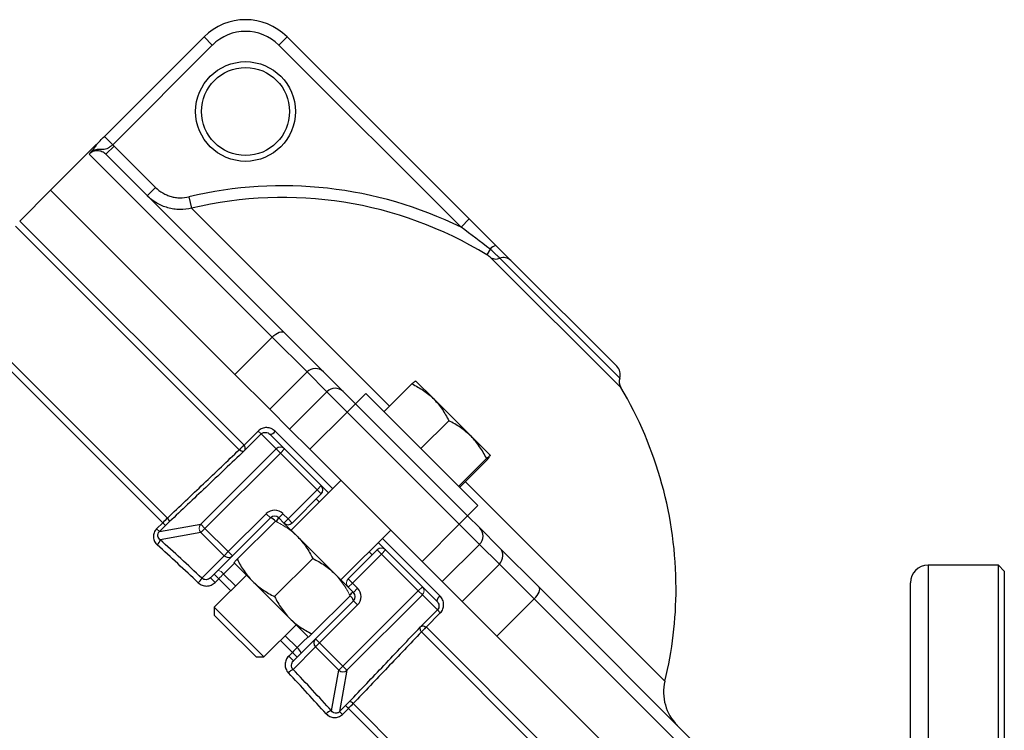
# Model space of a CAD drawing. Header units: millimetres. Extents: x -1742 to -179, y -371 to 715.
# Tile 12 of 16: x -747 to -579, y 200 to 321. Entities that reach past the tile are written whole.
import ezdxf

# ---------------------------------------------------------------- set-up
doc = ezdxf.new("R2010")
doc.units = ezdxf.units.MM

msp = doc.modelspace()

# ---------------------------------------------------------------- linework, layer by layer
at = {"color": 0, "linetype": 'Continuous', "lineweight": 25}
for p, q in [((-732.79, 300.97), (-715.81, 317.95)), ((-715.81, 317.95), (-714.4, 316.54)), ((-701.67, 317.95), (-703.08, 316.54)), ((-701.67, 317.95), (-670.61, 286.89)), ((-714.4, 316.54), (-731.38, 299.56)), ((-672.02, 285.47), (-703.08, 316.54)), ((-732.79, 300.97), (-731.38, 299.56)), ((-734.2, 299.57), (-741.98, 291.79)), ((-731.13, 299.33), (-732.55, 297.92)), ((-731.13, 299.33), (-724.07, 292.27)), ((-704.19, 266.73), (-735.39, 297.93)), ((-732.55, 297.92), (-702.19, 267.56)), ((-724.07, 292.27), (-725.49, 290.85)), ((-741.98, 291.79), (-747.22, 286.54)), ((-710.55, 260.37), (-741.98, 291.79)), ((-718.39, 290.66), (-717.92, 288.72)), ((-717.92, 288.72), (-684.18, 254.98)), ((-709.82, 247.52), (-747.96, 285.65)), ((-747.22, 286.54), (-709.03, 248.35)), ((-670.61, 286.89), (-672.02, 285.47)), ((-667.06, 281.73), (-667.64, 280.79)), ((-644.79, 258.15), (-666.92, 280.28)), ((-644.98, 259.76), (-665.4, 280.18)), ((-663.53, 279.81), (-645.48, 261.76)), ((-722.86, 235.08), (-758.29, 270.52)), ((-757.56, 271.41), (-722.04, 235.89)), ((-702.19, 267.56), (-695.47, 260.84)), ((-710.55, 260.37), (-704.19, 266.73)), ((-698.26, 260.8), (-704.19, 266.73)), ((-704.62, 254.44), (-710.55, 260.37)), ((-698.26, 260.8), (-704.62, 254.44)), ((-694.88, 257.42), (-698.26, 260.8)), ((-695.47, 260.84), (-692.09, 257.45)), ((-680.4, 258.77), (-685.13, 254.03)), ((-679.75, 259.26), (-676.68, 256.2)), ((-701.24, 251.05), (-694.88, 257.42)), ((-691.43, 253.97), (-694.88, 257.42)), ((-692.09, 257.45), (-690.02, 255.39)), ((-688.24, 257.14), (-690, 255.37)), ((-669.14, 238.05), (-688.24, 257.14)), ((-691.43, 253.97), (-690.02, 255.39)), ((-690.02, 255.39), (-683.03, 248.4)), ((-676.68, 256.2), (-670.32, 249.83)), ((-704.62, 254.44), (-701.24, 251.05)), ((-691.43, 253.97), (-697.8, 247.61)), ((-672.31, 234.85), (-691.43, 253.97)), ((-674.11, 252.48), (-678.85, 247.75)), ((-709, 248.31), (-706.58, 250.73)), ((-706.08, 250.23), (-708.97, 247.34)), ((-706.58, 250.73), (-706.08, 250.23)), ((-703.51, 247.67), (-706.08, 250.23)), ((-704.6, 250.17), (-702.11, 247.67)), ((-703.7, 250.69), (-693.89, 240.88)), ((-697.8, 247.61), (-701.24, 251.05)), ((-670.32, 249.83), (-667.02, 246.53)), ((-716.36, 234.83), (-703.51, 247.67)), ((-702.81, 246.97), (-715.65, 234.13)), ((-702.81, 246.97), (-703.51, 247.67)), ((-702.11, 247.67), (-702.81, 246.97)), ((-696.54, 240.7), (-702.81, 246.97)), ((-702.11, 247.67), (-695.84, 241.41)), ((-697.8, 247.61), (-678.67, 228.49)), ((-667.67, 246.04), (-672.41, 241.31)), ((-667.51, 245.89), (-672.25, 241.15)), ((-667.03, 246.52), (-667.02, 246.53)), ((-667.02, 246.53), (-667.02, 246.53)), ((-692.48, 242.29), (-700.96, 233.8)), ((-677.88, 243.25), (-670.9, 236.26)), ((-671.3, 242.1), (-637.28, 208.07)), ((-701.49, 235.75), (-696.54, 240.7)), ((-695.84, 239.99), (-700.79, 235.04)), ((-695.84, 241.41), (-696.54, 240.7)), ((-695.84, 239.99), (-696.54, 240.7)), ((-711.68, 230.16), (-705.21, 236.63)), ((-705.21, 236.63), (-704.5, 235.93)), ((-703.08, 235.93), (-702.38, 236.63)), ((-702.38, 236.63), (-701.49, 235.75)), ((-670.91, 236.28), (-669.14, 238.05)), ((-723.89, 234.05), (-722.86, 235.08)), ((-722.37, 234.6), (-722.86, 235.08)), ((-704.5, 235.93), (-710.98, 229.45)), ((-702.2, 235.04), (-703.08, 235.93)), ((-702.2, 235.04), (-701.49, 235.75)), ((-700.79, 235.04), (-701.49, 235.75)), ((-672.31, 234.85), (-670.9, 236.26)), ((-670.9, 236.26), (-668.83, 234.2)), ((-723.41, 233.57), (-723.89, 234.05)), ((-723.41, 233.57), (-716.36, 234.83)), ((-722.37, 234.6), (-723.41, 233.57)), ((-716.35, 233.43), (-723.29, 232.19)), ((-712.38, 229.46), (-716.35, 233.43)), ((-715.65, 234.13), (-711.68, 230.16)), ((-692.48, 225.32), (-683.99, 233.8)), ((-678.67, 228.49), (-672.31, 234.85)), ((-668.86, 231.4), (-672.31, 234.85)), ((-668.83, 234.2), (-665.45, 230.81)), ((-693.54, 226.38), (-699.9, 232.74)), ((-685.41, 232.39), (-675.6, 222.58)), ((-711.68, 230.16), (-712.38, 229.46)), ((-711.68, 230.16), (-710.98, 229.45)), ((-691.24, 225.5), (-686.29, 230.45)), ((-685.58, 229.74), (-686.29, 230.45)), ((-685.58, 229.74), (-684.88, 230.45)), ((-684.88, 230.45), (-678.61, 224.18)), ((-668.86, 231.4), (-675.23, 225.04)), ((-665.48, 228.02), (-668.86, 231.4)), ((-665.45, 230.81), (-658.73, 224.09)), ((-716.2, 225.63), (-712.38, 229.46)), ((-710.98, 229.45), (-714.72, 225.7)), ((-710.64, 228.21), (-712.5, 226.34)), ((-707.54, 225.11), (-710.72, 228.29)), ((-697.29, 228.99), (-703.79, 222.49)), ((-685.58, 229.74), (-690.53, 224.79)), ((-679.32, 223.47), (-685.58, 229.74)), ((-675.23, 225.04), (-678.67, 228.49)), ((-671.85, 221.66), (-665.48, 228.02)), ((-659.55, 222.09), (-665.48, 228.02)), ((-580.44, 227.84), (-592.44, 227.84)), ((-592.44, 227.84), (-592.44, 123.84)), ((-579.44, 226.84), (-580.44, 227.84)), ((-580.44, 123.84), (-580.44, 227.84)), ((-579.44, 226.84), (-579.44, 122.89)), ((-714.72, 225.7), (-713.93, 224.91)), ((-708.6, 226.17), (-714.08, 220.69)), ((-713.31, 225.53), (-713.93, 224.91)), ((-711.27, 223.5), (-713.31, 225.53)), ((-712.5, 226.34), (-710.46, 224.31)), ((-701.18, 218.74), (-707.54, 225.11)), ((-675.23, 225.04), (-671.85, 221.66)), ((-595.44, 120.96), (-595.44, 224.84)), ((-692.16, 210.63), (-679.32, 223.47)), ((-690.36, 223.2), (-691.24, 224.08)), ((-690.53, 224.79), (-689.65, 223.91)), ((-689.65, 223.91), (-690.36, 223.2)), ((-678.61, 224.18), (-676.12, 221.69)), ((-658.73, 224.09), (-628.13, 193.5)), ((-696.83, 215.31), (-690.36, 221.78)), ((-678.61, 222.77), (-691.46, 209.93)), ((-690.36, 221.78), (-689.65, 221.08)), ((-676.05, 220.21), (-678.61, 222.77)), ((-665.92, 215.73), (-671.85, 221.66)), ((-659.55, 222.09), (-665.92, 215.73)), ((-628.13, 190.67), (-659.55, 222.09)), ((-714.08, 220.69), (-714.08, 219.34)), ((-714.08, 220.69), (-712.04, 218.64)), ((-689.65, 221.08), (-696.13, 214.6)), ((-678.95, 217.31), (-676.05, 220.21)), ((-675.55, 219.71), (-676.05, 220.21)), ((-714.08, 219.34), (-712.36, 217.62)), ((-712.04, 218.64), (-705.6, 212.2)), ((-697.99, 215.56), (-701.18, 218.74)), ((-675.55, 219.71), (-677.97, 217.29)), ((-712.36, 217.62), (-706.94, 212.2)), ((-705.6, 212.2), (-700.12, 217.68)), ((-642.66, 180.35), (-678.77, 216.46)), ((-677.93, 217.25), (-641.33, 180.64)), ((-700.75, 212.98), (-702.79, 215.01)), ((-701.98, 215.82), (-699.94, 213.78)), ((-700.58, 211.56), (-696.83, 215.31)), ((-696.13, 214.6), (-696.83, 215.31)), ((-634.5, 184.31), (-665.92, 215.73)), ((-696.82, 213.9), (-700.65, 210.08)), ((-696.82, 213.9), (-696.13, 214.6)), ((-692.85, 209.93), (-696.82, 213.9)), ((-696.13, 214.6), (-692.16, 210.63)), ((-706.94, 212.2), (-705.6, 212.2)), ((-701.38, 212.35), (-700.75, 212.98)), ((-701.38, 212.35), (-700.58, 211.56)), ((-699.96, 212.18), (-700.75, 212.98)), ((-694.1, 202.99), (-692.85, 209.93)), ((-692.85, 209.93), (-692.16, 210.63)), ((-691.46, 209.93), (-692.72, 202.88)), ((-691.46, 209.93), (-692.16, 210.63)), ((-692.72, 202.88), (-691.68, 203.91)), ((-691.2, 203.43), (-692.23, 202.39)), ((-691.2, 203.43), (-691.68, 203.91)), ((-661.05, 173.27), (-691.2, 203.43)), ((-690.4, 204.24), (-660.13, 173.97)), ((-692.23, 202.39), (-692.72, 202.88))]:
    msp.add_line(p, q, dxfattribs=at)
at = {"color": 0, "linetype": 'Continuous', "lineweight": 18}
for p, q in [((-710.55, 260.37), (-741.98, 291.79)), ((-677.88, 243.25), (-683.03, 248.4)), ((-695.84, 241.41), (-694.6, 240.17)), ((-696.69, 239.14), (-696.16, 238.61)), ((-703.65, 235.36), (-710.15, 228.86)), ((-699.9, 232.74), (-702.2, 235.04)), ((-715.65, 234.13), (-716.36, 234.83)), ((-715.65, 234.13), (-716.35, 233.43)), ((-686.11, 231.68), (-684.88, 230.45)), ((-687.67, 230.13), (-687.14, 229.6)), ((-713.31, 225.53), (-714.1, 226.33)), ((-691.24, 224.08), (-693.54, 226.38)), ((-690.53, 224.79), (-691.24, 225.5)), ((-690.53, 224.79), (-691.24, 224.08)), ((-678.61, 224.18), (-679.32, 223.47)), ((-678.61, 222.77), (-679.32, 223.47)), ((-690.93, 222.63), (-697.43, 216.13)), ((-634.5, 184.31), (-665.92, 215.73))]:
    msp.add_line(p, q, dxfattribs=at)
at = {"color": 0, "linetype": 'Continuous', "lineweight": 25, "flags": 128}
for points in [[(-704.19, 266.73), (-703.9, 267), (-703.6, 267.23), (-703.31, 267.42), (-703.02, 267.56), (-702.75, 267.65), (-702.52, 267.67), (-702.33, 267.64), (-702.19, 267.56)], [(-659.55, 222.09), (-659.29, 222.38), (-659.06, 222.68), (-658.87, 222.98), (-658.72, 223.26), (-658.64, 223.53), (-658.61, 223.76), (-658.64, 223.95), (-658.73, 224.09)], [(-699.94, 213.78), (-698.95, 214.77), (-698.08, 215.65)]]:
    msp.add_lwpolyline(points, dxfattribs=at)
at = {"color": 0, "linetype": 'Continuous', "lineweight": 25}
for radius in [8.5, 7.5]:
    msp.add_circle((-708.74, 305.22), radius, dxfattribs=at)
for centre, radius, start, end in [((-708.74, 310.88), 10, 45, 135), ((-708.74, 310.88), 8, 45, 135), ((-702.38, 223.91), 68.64, 63.7528, 103.4867), ((-702.38, 223.91), 66.65, 58.5858, 103.4867), ((-665.4, 280.35), 2.16, 109.1096, 140.1582), ((-666.05, 281.9), 1.84, 241.8845, 290.652), ((-664.76, 278.52), 1.78, 46.4653, 111.3208), ((-646.89, 260.35), 2, 342.921, 45), ((-696.85, 259.42), 1.97, 45.7534, 135.7341), ((-643.07, 259.17), 2, 162.921, 210.7368), ((-693.46, 256.04), 1.97, 45.7534, 135.7341), ((-702.38, 223.91), 67, 0, 30.7368), ((-704.68, 251.34), 1.18, 274.2604, 326.4286), ((-702.81, 246.97), 0.996, 45.2151, 135.2135), ((-696.54, 240.7), 1, 315, 45), ((-703.79, 235.22), 2, 45, 135), ((-722.85, 235.02), 1.19, 12.0086, 47.0666), ((-703.79, 235.22), 1, 45, 135), ((-704.9, 234.42), 1.56, 36.804, 74.9519), ((-704.64, 236.58), 1.68, 309.1214, 337.2196), ((-701.49, 235.75), 1, 225, 315), ((-670.24, 232.82), 1.97, 314.2659, 44.2466), ((-724.77, 232.43), 1.5, 310.9426, 350.8931), ((-685.58, 229.74), 1, 45, 135), ((-666.86, 229.44), 1.97, 314.2659, 44.2466), ((-711.67, 230.16), 0.992, 224.5648, 314.5581), ((-592.44, 224.84), 3, 90, 180), ((-718.48, 226.69), 2.51, 312.1944, 335.0877), ((-689.71, 221.65), 1.68, 112.7804, 140.8786), ((-691.06, 222.49), 1, 315, 45), ((-691.06, 222.49), 2, 315, 45), ((-702.38, 223.91), 67, 346.3323, 0), ((-691.86, 221.38), 1.56, 15.0481, 53.196), ((-674.95, 221.6), 1.18, 123.5714, 175.7396), ((-696.13, 214.61), 0.992, 135.4419, 225.4352), ((-700.89, 212.41), 1.67, 15.469, 55.189), ((-699.59, 207.8), 2.51, 114.9123, 137.8056), ((-692.15, 210.66), 1.01, 226.1842, 313.3673), ((-629.5, 206.18), 8, 166.3323, 225), ((-691.27, 203.43), 1.19, 42.9334, 77.9914), ((-693.86, 201.51), 1.5, 99.1069, 139.0574)]:
    msp.add_arc(centre, radius, start, end, dxfattribs=at)
at = {"color": 0, "linetype": 'Continuous', "lineweight": 18}
for centre, radius, start, end in [((-694.59, 233.9), 20.42, 134.9893, 138.2035), ((-695.16, 233.29), 20.42, 132.6644, 135.868), ((-715.62, 234.13), 1.01, 136.6327, 223.8158), ((-713.87, 225.39), 1.67, 34.811, 74.531), ((-690.53, 224.79), 1, 135, 225), ((-679.32, 223.48), 0.996, 314.7865, 44.7849), ((-692.99, 231.13), 20.42, 314.132, 317.3356), ((-692.38, 231.69), 20.42, 311.7965, 315.0107)]:
    msp.add_arc(centre, radius, start, end, dxfattribs=at)
at = {"color": 0, "linetype": 'Continuous', "lineweight": 25}
for centre, major_axis, ratio, start_param, end_param in [((-717.49, 208.8), (51.97, -51.97), 0.176327, 1.721021, 1.855488), ((-718.18, 208.1), (51.27, -51.27), 0.178759, 1.721021, 1.855488), ((-717.49, 208.8), (51.97, -51.97), 0.176327, 1.286105, 1.420572), ((-718.18, 208.1), (51.27, -51.27), 0.178759, 1.286105, 1.420572)]:
    msp.add_ellipse(centre, major_axis=major_axis, ratio=ratio, start_param=start_param, end_param=end_param, dxfattribs=at)
for points, knots in [([(-734.2, 299.57), (-733.98, 299.78), (-733.75, 300.01), (-733.28, 300.48), (-733.04, 300.72), (-732.79, 300.97)], [0, 0, 0, 0, 0.5, 0.5, 1, 1, 1, 1]), ([(-731.38, 299.56), (-731.51, 299.44), (-731.64, 299.34), (-731.91, 299.14), (-732.04, 299.04), (-732.31, 298.89), (-732.45, 298.84), (-732.73, 298.76), (-732.87, 298.75), (-733.18, 298.74), (-733.34, 298.75), (-733.66, 298.75), (-733.83, 298.75), (-734.16, 298.71), (-734.33, 298.68), (-734.66, 298.59), (-734.81, 298.52), (-734.97, 298.44)], [0, 0, 0, 0, 0.125, 0.125, 0.25, 0.25, 0.375, 0.375, 0.5, 0.5, 0.625, 0.625, 0.75, 0.75, 0.875, 0.875, 1, 1, 1, 1]), ([(-734.97, 298.44), (-734.87, 298.55), (-734.8, 298.63), (-734.69, 298.78), (-734.64, 298.85), (-734.46, 299.08), (-734.31, 299.26), (-734.11, 299.48)], [0, 0, 0, 0, 0.25, 0.25, 0.5, 0.5, 1, 1, 1, 1]), ([(-732.55, 297.92), (-732.64, 298.01), (-732.74, 298.09), (-732.96, 298.24), (-733.08, 298.3), (-733.32, 298.41), (-733.45, 298.45), (-733.7, 298.5), (-733.84, 298.51), (-734.1, 298.52), (-734.23, 298.51), (-734.49, 298.46), (-734.62, 298.42), (-734.98, 298.27), (-735.21, 298.12), (-735.39, 297.93)], [0, 0, 0, 0, 0.125, 0.125, 0.25, 0.25, 0.375, 0.375, 0.5, 0.5, 0.625, 0.625, 0.75, 0.75, 1, 1, 1, 1]), ([(-724.07, 292.27), (-723.7, 291.9), (-723.3, 291.59), (-722.63, 291.2), (-722.4, 291.08), (-721.93, 290.88), (-721.44, 290.71), (-720.94, 290.6), (-720.43, 290.52), (-720.17, 290.5), (-719.4, 290.48), (-718.89, 290.54), (-718.39, 290.66)], [0, 0, 0, 0, 0.25, 0.25, 0.375, 0.375, 0.5, 0.625, 0.625, 0.75, 0.75, 1, 1, 1, 1]), ([(-717.92, 288.72), (-718.59, 288.56), (-719.27, 288.49), (-720.3, 288.51), (-720.64, 288.53), (-721.32, 288.64), (-721.99, 288.78), (-722.63, 289.01), (-723.26, 289.27), (-723.57, 289.43), (-724.46, 289.95), (-725, 290.37), (-725.49, 290.85)], [0, 0, 0, 0, 0.25, 0.25, 0.375, 0.375, 0.5, 0.625, 0.625, 0.75, 0.75, 1, 1, 1, 1]), ([(-670.61, 286.89), (-669.85, 286.13), (-669.1, 285.38), (-667.6, 283.88), (-666.86, 283.14), (-666.11, 282.39)], [0, 0, 0, 0, 0.5, 0.5, 1, 1, 1, 1]), ([(-666.11, 282.39), (-665.83, 282.11), (-665.57, 281.85), (-665.06, 281.34), (-664.81, 281.09), (-664.36, 280.64), (-664.16, 280.44), (-663.9, 280.18), (-663.81, 280.09), (-663.66, 279.94), (-663.59, 279.87), (-663.53, 279.81)], [0, 0, 0, 0, 0.25, 0.25, 0.5, 0.5, 0.75, 0.75, 0.875, 0.875, 1, 1, 1, 1]), ([(-666.92, 280.28), (-666.98, 280.33), (-667.08, 280.41), (-667.33, 280.59), (-667.48, 280.69), (-667.64, 280.79)], [0, 0, 0, 0, 0.5, 0.5, 1, 1, 1, 1]), ([(-665.4, 280.18), (-665.48, 280.25), (-665.58, 280.35), (-665.8, 280.57), (-665.93, 280.69), (-666.22, 280.96), (-666.38, 281.11), (-666.71, 281.41), (-666.88, 281.57), (-667.06, 281.73)], [0, 0, 0, 0, 0.25, 0.25, 0.5, 0.5, 0.75, 0.75, 1, 1, 1, 1]), ([(-680.4, 258.77), (-680.22, 258.92), (-679.89, 259.2), (-679.8, 259.23), (-679.76, 259.25)], [0, 0, 0, 0, 0.514092, 1, 1, 1, 1]), ([(-680.4, 258.77), (-679.71, 258.43), (-679.04, 258.05), (-677.8, 257.2), (-677.22, 256.73), (-676.68, 256.2)], [0, 0, 0, 0, 0.5, 0.5, 1, 1, 1, 1]), ([(-676.68, 256.2), (-676.15, 255.66), (-675.67, 255.07), (-674.82, 253.82), (-674.45, 253.16), (-674.11, 252.48)], [0, 0, 0, 0, 0.5, 0.5, 1, 1, 1, 1]), ([(-670.32, 249.83), (-670.6, 250.11), (-670.88, 250.37), (-671.48, 250.86), (-671.79, 251.09), (-672.74, 251.75), (-673.41, 252.13), (-674.11, 252.48)], [0, 0, 0, 0, 0.25, 0.25, 0.5, 0.5, 1, 1, 1, 1]), ([(-703.7, 250.69), (-703.8, 250.78), (-703.9, 250.86), (-704.11, 251.01), (-704.23, 251.08), (-704.47, 251.18), (-704.59, 251.22), (-704.85, 251.28), (-704.98, 251.3), (-705.38, 251.31), (-705.65, 251.27), (-706.03, 251.12), (-706.15, 251.06), (-706.37, 250.91), (-706.48, 250.83), (-706.58, 250.73)], [0, 0, 0, 0, 0.125, 0.125, 0.25, 0.25, 0.375, 0.375, 0.5, 0.5, 0.75, 0.75, 0.875, 0.875, 1, 1, 1, 1]), ([(-706.08, 250.23), (-706.02, 250.29), (-705.96, 250.33), (-705.84, 250.41), (-705.77, 250.44), (-705.56, 250.5), (-705.42, 250.51), (-705.15, 250.49), (-705.02, 250.45), (-704.79, 250.33), (-704.69, 250.26), (-704.6, 250.17)], [0, 0, 0, 0, 0.125, 0.125, 0.25, 0.25, 0.5, 0.5, 0.75, 0.75, 1, 1, 1, 1]), ([(-667.67, 246.04), (-668.02, 246.74), (-668.41, 247.42), (-669.29, 248.69), (-669.77, 249.28), (-670.32, 249.83)], [0, 0, 0, 0, 0.5, 0.5, 1, 1, 1, 1]), ([(-722.04, 235.89), (-719.99, 237.84), (-717.94, 239.79), (-715.89, 241.74), (-713.87, 243.66), (-711.84, 245.59), (-709.82, 247.52)], [0.00058014, 0.00058014, 0.00058014, 0.00058014, 0.00925796, 0.00925796, 0.00925796, 0.01782391, 0.01782391, 0.01782391, 0.01782391]), ([(-708.97, 247.34), (-711.16, 245.26), (-713.35, 243.18), (-715.53, 241.11), (-717.59, 239.16), (-719.64, 237.21), (-721.69, 235.27)], [0, 0, 0, 0, 0.00924337, 0.00924337, 0.00924337, 0.01792206, 0.01792206, 0.01792206, 0.01792206]), ([(-709.81, 247.51), (-709.63, 247.4), (-709.46, 247.33), (-709.25, 247.29), (-709.18, 247.29), (-709.07, 247.3), (-709.02, 247.31), (-708.97, 247.34)], [0, 0, 0, 0, 0.5, 0.5, 0.75, 0.75, 1, 1, 1, 1]), ([(-709, 248.31), (-708.89, 248.12), (-708.85, 247.93), (-708.85, 247.67), (-708.86, 247.6), (-708.9, 247.45), (-708.94, 247.39), (-708.97, 247.34)], [0, 0, 0, 0, 0.5, 0.5, 0.75, 0.75, 1, 1, 1, 1]), ([(-667.02, 246.53), (-667.03, 246.54), (-667.05, 246.53), (-667.12, 246.5), (-667.16, 246.46), (-667.33, 246.33), (-667.48, 246.2), (-667.67, 246.04)], [0, 0, 0, 0, 0.25, 0.25, 0.5, 0.5, 1, 1, 1, 1]), ([(-723.89, 234.05), (-724.08, 233.86), (-724.23, 233.63), (-724.37, 233.27), (-724.4, 233.14), (-724.44, 232.88), (-724.45, 232.76), (-724.44, 232.5), (-724.41, 232.37), (-724.35, 232.13), (-724.3, 232.01), (-724.13, 231.67), (-723.98, 231.46), (-723.79, 231.29)], [0, 0, 0, 0, 0.25, 0.25, 0.375, 0.375, 0.5, 0.5, 0.625, 0.625, 0.75, 0.75, 1, 1, 1, 1]), ([(-723.29, 232.19), (-723.38, 232.26), (-723.47, 232.35), (-723.6, 232.56), (-723.65, 232.67), (-723.68, 232.87), (-723.68, 232.93), (-723.68, 233.07), (-723.66, 233.14), (-723.59, 233.34), (-723.51, 233.47), (-723.41, 233.57)], [0, 0, 0, 0, 0.25, 0.25, 0.5, 0.5, 0.625, 0.625, 0.75, 0.75, 1, 1, 1, 1]), ([(-699.9, 232.74), (-699.36, 232.21), (-698.87, 231.61), (-698.01, 230.34), (-697.63, 229.68), (-697.29, 228.99)], [0, 0, 0, 0, 0.5, 0.5, 1, 1, 1, 1]), ([(-710.15, 228.86), (-709.81, 228.17), (-709.42, 227.49), (-708.56, 226.23), (-708.08, 225.65), (-707.54, 225.11)], [0, 0, 0, 0, 0.5, 0.5, 1, 1, 1, 1]), ([(-697.29, 228.99), (-696.6, 228.65), (-695.93, 228.27), (-694.67, 227.4), (-694.08, 226.92), (-693.54, 226.38)], [0, 0, 0, 0, 0.5, 0.5, 1, 1, 1, 1]), ([(-716.8, 224.83), (-716.6, 224.65), (-716.37, 224.51), (-716.01, 224.37), (-715.88, 224.34), (-715.62, 224.3), (-715.49, 224.29), (-715.22, 224.3), (-715.09, 224.31), (-714.83, 224.37), (-714.71, 224.41), (-714.46, 224.52), (-714.35, 224.58), (-714.13, 224.73), (-714.02, 224.81), (-713.93, 224.91)], [0, 0, 0, 0, 0.25, 0.25, 0.375, 0.375, 0.5, 0.5, 0.625, 0.625, 0.75, 0.75, 0.875, 0.875, 1, 1, 1, 1]), ([(-714.72, 225.7), (-714.82, 225.6), (-714.94, 225.52), (-715.19, 225.41), (-715.32, 225.38), (-715.73, 225.36), (-716, 225.45), (-716.2, 225.63)], [0, 0, 0, 0, 0.25, 0.25, 0.5, 0.5, 1, 1, 1, 1]), ([(-707.54, 225.11), (-707, 224.57), (-706.4, 224.08), (-705.14, 223.22), (-704.48, 222.84), (-703.79, 222.49)], [0, 0, 0, 0, 0.5, 0.5, 1, 1, 1, 1]), ([(-703.79, 222.49), (-703.44, 221.8), (-703.06, 221.13), (-702.2, 219.88), (-701.72, 219.29), (-701.18, 218.74)], [0, 0, 0, 0, 0.5, 0.5, 1, 1, 1, 1]), ([(-676.12, 221.69), (-676.03, 221.6), (-675.95, 221.49), (-675.84, 221.26), (-675.8, 221.14), (-675.77, 220.87), (-675.78, 220.73), (-675.86, 220.45), (-675.94, 220.31), (-676.05, 220.21)], [0, 0, 0, 0, 0.25, 0.25, 0.5, 0.5, 0.75, 0.75, 1, 1, 1, 1]), ([(-675.55, 219.71), (-675.46, 219.8), (-675.37, 219.91), (-675.22, 220.14), (-675.16, 220.26), (-675.06, 220.51), (-675.03, 220.64), (-674.99, 220.9), (-674.98, 221.04), (-674.99, 221.3), (-675, 221.43), (-675.06, 221.69), (-675.1, 221.81), (-675.26, 222.18), (-675.41, 222.39), (-675.6, 222.58)], [0, 0, 0, 0, 0.125, 0.125, 0.25, 0.25, 0.375, 0.375, 0.5, 0.5, 0.625, 0.625, 0.75, 0.75, 1, 1, 1, 1]), ([(-701.18, 218.74), (-700.91, 218.47), (-700.62, 218.22), (-700.03, 217.73), (-699.73, 217.5), (-698.78, 216.86), (-698.12, 216.48), (-697.43, 216.13)], [0, 0, 0, 0, 0.25, 0.25, 0.5, 0.5, 1, 1, 1, 1]), ([(-691.02, 204.59), (-689.07, 206.65), (-687.12, 208.7), (-685.17, 210.75), (-683.1, 212.94), (-681.02, 215.12), (-678.95, 217.31)], [0.0004835, 0.0004835, 0.0004835, 0.0004835, 0.00916218, 0.00916218, 0.00916218, 0.01840556, 0.01840556, 0.01840556, 0.01840556]), ([(-678.77, 216.46), (-680.69, 214.44), (-682.62, 212.41), (-684.54, 210.39), (-686.49, 208.34), (-688.45, 206.29), (-690.4, 204.24)], [0.00057991, 0.00057991, 0.00057991, 0.00057991, 0.00914587, 0.00914587, 0.00914587, 0.01782368, 0.01782368, 0.01782368, 0.01782368]), ([(-678.77, 216.47), (-678.89, 216.65), (-678.95, 216.82), (-678.99, 217.04), (-679, 217.1), (-678.99, 217.22), (-678.97, 217.27), (-678.95, 217.31)], [0, 0, 0, 0, 0.5, 0.5, 0.75, 0.75, 1, 1, 1, 1]), ([(-677.97, 217.29), (-678.17, 217.39), (-678.36, 217.43), (-678.61, 217.43), (-678.69, 217.42), (-678.83, 217.38), (-678.89, 217.35), (-678.95, 217.31)], [0, 0, 0, 0, 0.5, 0.5, 0.75, 0.75, 1, 1, 1, 1]), ([(-701.38, 212.35), (-701.56, 212.16), (-701.72, 211.94), (-701.87, 211.58), (-701.91, 211.45), (-701.97, 211.19), (-701.99, 211.06), (-702, 210.8), (-701.99, 210.66), (-701.94, 210.4), (-701.91, 210.28), (-701.82, 210.03), (-701.76, 209.91), (-701.62, 209.69), (-701.54, 209.58), (-701.45, 209.49)], [0, 0, 0, 0, 0.25, 0.25, 0.375, 0.375, 0.5, 0.5, 0.625, 0.625, 0.75, 0.75, 0.875, 0.875, 1, 1, 1, 1]), ([(-700.65, 210.08), (-700.74, 210.18), (-700.81, 210.3), (-700.89, 210.55), (-700.91, 210.69), (-700.89, 211.09), (-700.78, 211.36), (-700.58, 211.56)], [0, 0, 0, 0, 0.25, 0.25, 0.5, 0.5, 1, 1, 1, 1]), ([(-694.99, 202.5), (-694.82, 202.31), (-694.62, 202.15), (-694.28, 201.98), (-694.16, 201.93), (-693.91, 201.87), (-693.78, 201.85), (-693.4, 201.83), (-693.13, 201.87), (-692.77, 202.01), (-692.65, 202.07), (-692.43, 202.22), (-692.33, 202.3), (-692.23, 202.39)], [0, 0, 0, 0, 0.25, 0.25, 0.375, 0.375, 0.5, 0.5, 0.75, 0.75, 0.875, 0.875, 1, 1, 1, 1]), ([(-692.72, 202.88), (-692.77, 202.82), (-692.82, 202.78), (-692.94, 202.7), (-693.01, 202.67), (-693.14, 202.62), (-693.21, 202.61), (-693.35, 202.6), (-693.42, 202.6), (-693.61, 202.63), (-693.73, 202.68), (-693.93, 202.82), (-694.02, 202.9), (-694.1, 202.99)], [0, 0, 0, 0, 0.125, 0.125, 0.25, 0.25, 0.375, 0.375, 0.5, 0.5, 0.75, 0.75, 1, 1, 1, 1])]:
    msp.add_open_spline(points, degree=3, knots=knots, dxfattribs=at)
at = {"color": 0, "linetype": 'Continuous', "lineweight": 18}
for points in [[(-734.11, 299.48), (-734.17, 299.53), (-734.2, 299.57), (-734.2, 299.57)], [(-709.03, 248.35), (-709.02, 248.34), (-709.01, 248.32), (-709, 248.31)], [(-709.81, 247.51), (-709.82, 247.51), (-709.82, 247.52), (-709.82, 247.52)], [(-713.31, 225.53), (-713.03, 225.8), (-712.76, 226.07), (-712.5, 226.34)], [(-678.77, 216.46), (-678.77, 216.47), (-678.77, 216.47), (-678.77, 216.47)], [(-677.97, 217.29), (-677.96, 217.28), (-677.95, 217.26), (-677.93, 217.25)]]:
    msp.add_open_spline(points, degree=3, dxfattribs=at)
at = {"color": 0, "linetype": 'Continuous', "lineweight": 25}
for points in [[(-731.38, 299.56), (-731.29, 299.48), (-731.21, 299.41), (-731.13, 299.33)], [(-734.97, 298.44), (-735.12, 298.27), (-735.26, 298.1), (-735.39, 297.93)], [(-667.06, 281.73), (-668.69, 283.01), (-670.34, 284.26), (-672.02, 285.47)], [(-667.51, 245.89), (-667.36, 246.07), (-667.23, 246.23), (-667.14, 246.34)], [(-722.04, 235.89), (-722.31, 235.62), (-722.59, 235.35), (-722.86, 235.08)], [(-722.37, 234.6), (-722.15, 234.83), (-721.92, 235.05), (-721.69, 235.27)], [(-699.94, 213.78), (-700.21, 213.52), (-700.48, 213.25), (-700.75, 212.98)], [(-691.02, 204.59), (-691.23, 204.36), (-691.46, 204.14), (-691.68, 203.91)], [(-691.2, 203.43), (-690.93, 203.7), (-690.66, 203.97), (-690.4, 204.24)]]:
    msp.add_open_spline(points, degree=3, dxfattribs=at)
at = {"color": 0, "linetype": 'Continuous', "lineweight": 18}
for points, knots in [([(-703.65, 235.36), (-702.96, 235.01), (-702.29, 234.63), (-701.03, 233.76), (-700.44, 233.28), (-699.9, 232.74)], [0, 0, 0, 0, 0.5, 0.5, 1, 1, 1, 1]), ([(-710.15, 228.86), (-710.33, 228.68), (-710.47, 228.54), (-710.67, 228.34), (-710.72, 228.29), (-710.72, 228.29)], [0, 0, 0, 0, 0.5, 0.5, 1, 1, 1, 1]), ([(-693.54, 226.38), (-693.27, 226.11), (-693.01, 225.83), (-692.53, 225.24), (-692.3, 224.93), (-691.65, 223.99), (-691.27, 223.32), (-690.93, 222.63)], [0, 0, 0, 0, 0.25, 0.25, 0.5, 0.5, 1, 1, 1, 1]), ([(-697.99, 215.56), (-697.99, 215.56), (-697.98, 215.57), (-697.93, 215.63), (-697.89, 215.67), (-697.74, 215.81), (-697.6, 215.96), (-697.43, 216.13)], [0, 0, 0, 0, 0.25, 0.25, 0.5, 0.5, 1, 1, 1, 1])]:
    msp.add_open_spline(points, degree=3, knots=knots, dxfattribs=at)

doc.saveas('drawing.dxf')
